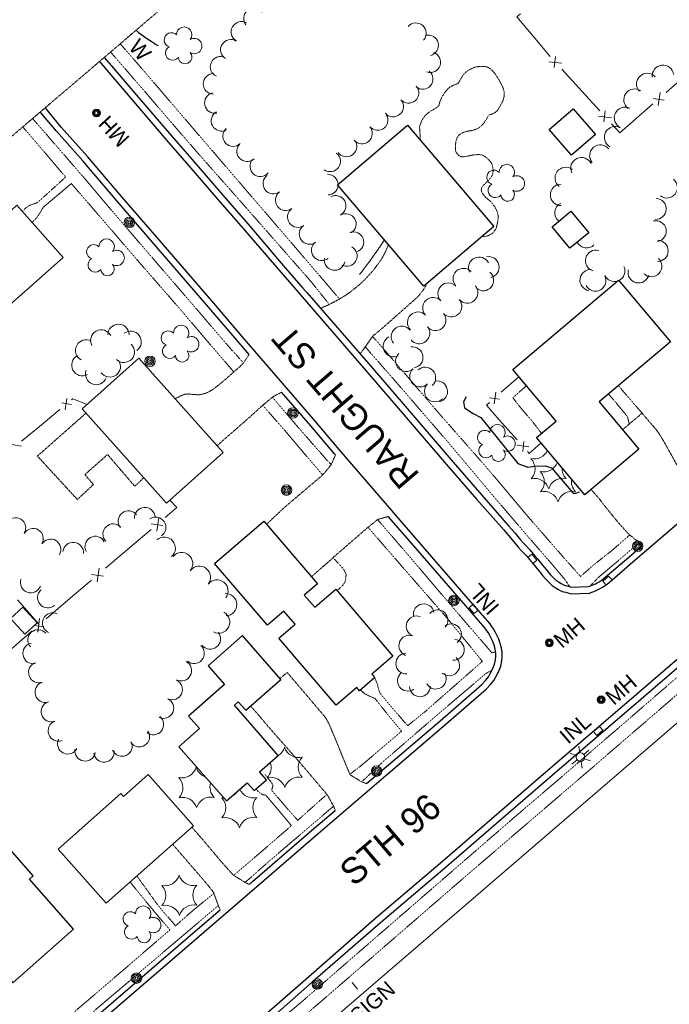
# Model space of a CAD drawing. Extents: x 863487 to 870045, y 569252 to 575761.
# Tile 48 of 66: x 867757 to 868008, y 573001 to 573381. Entities that reach past the tile are written whole.
import ezdxf
from ezdxf.enums import TextEntityAlignment as Align

# ---------------------------------------------------------------- set-up
doc = ezdxf.new("R2010")
doc.units = 0
doc.header["$LTSCALE"] = 0.005
doc.header["$MEASUREMENT"] = 0
for name, pattern in [('DGN Style 2', [25, 12.5, -12.5]), ('DGN Style 3', [37.5, 25, -12.5]), ('DGN Style 5', [20, 10, -10])]:
    doc.linetypes.add(name, pattern=pattern)
for name, color, linetype, lineweight in [('E_DRN_Grate', 5, 'Continuous', 15), ('E_DWY', 2, 'DGN Style 3', 15), ('E_FEN_ChainLink', 40, 'Efcl', 15), ('E_LAND_Vegetation', 3, 'Continuous', 15), ('E_MAP_Limits', 3, 'DGN Style 3', 15), ('E_MISCPROP', 30, 'Continuous', 15), ('E_MISCPROP_HvyDash', 241, 'DGN Style 3', 25), ('E_MISCPROP_HvyLine', 241, 'Continuous', 25), ('E_MISCPROP_Railing', 30, 'Continuous', 15), ('E_PATH_Sidewalk', 2, 'DGN Style 5', 15), ('E_RDWY', 21, 'Continuous', 25), ('E_RDWY_Name', 21, 'Continuous', 15), ('E_WAL', 40, 'Continuous', 25), ('P_EC_Misc', 4, 'DGN Style 2', 25)]:
    doc.layers.add(name, color=color, linetype=linetype, lineweight=lineweight)
doc.styles.add('Style-IGR_FONT_0', font='IGR_FONT_0.shx')
doc.styles.add('Style-IGR_FONT_1', font='IGR_FONT_1.shx')
doc.linetypes.add('Efcl', pattern='A,42,-7.5,[21,dgnlstyle-ewdotudls.shx,S=0.059384,R=0,X=0,Y=0],-7.5,42', length=99)

# ---------------------------------------------------------------- blocks, each defined once
blk = doc.blocks.new('WAL')
at = {"layer": 'E_MISCPROP_Railing', "color": 40, "linetype": 'Continuous', "lineweight": 0, "style": 'Style-IGR_FONT_0'}
blk.add_text('W', height=6, rotation=359.9999, dxfattribs=at).set_placement((-2.27, -0.34), align=Align.MIDDLE_LEFT)
blk = doc.blocks.new('INLT')
at = {"layer": 'E_MISCPROP_Railing', "color": 40, "linetype": 'Continuous', "lineweight": 0, "flags": 128}
blk.add_lwpolyline([(3, -2), (3, 0), (0, 0), (0, -2), (3, -2)], dxfattribs=at)
blk = doc.blocks.new('INL_3')
at = {"layer": 'E_MISCPROP_Railing', "color": 40, "linetype": 'Continuous', "lineweight": 0, "style": 'Style-IGR_FONT_0'}
blk.add_text('INL', height=6, rotation=0.0001, dxfattribs=at).set_placement((-5.74, -3.01))
blk = doc.blocks.new('INL_7')
at = {"layer": 'E_MISCPROP_Railing', "color": 40, "linetype": 'Continuous', "lineweight": 0, "style": 'Style-IGR_FONT_0'}
blk.add_text('INL', height=6, rotation=0.0001, dxfattribs=at).set_placement((-5.74, -3.01))
blk = doc.blocks.new('MHO')
at = {"layer": 'E_DRN_Grate', "color": 20, "linetype": 'Continuous', "lineweight": 0}
for centre, radius in [((0.06, 0.01), 1.5), ((0.07, 0.01), 1.22), ((0.06, 0), 0.968), ((0.03, -0.01), 0.605)]:
    blk.add_circle(centre, radius, dxfattribs=at)
blk = doc.blocks.new('MHO_9')
at = {"layer": 'E_DRN_Grate', "color": 20, "linetype": 'Continuous', "lineweight": 0}
for centre, radius in [((0.06, 0.01), 1.5), ((0.07, 0.01), 1.22), ((0.06, 0), 0.968), ((0.03, -0.01), 0.605)]:
    blk.add_circle(centre, radius, dxfattribs=at)
blk = doc.blocks.new('POLE')
at = {"layer": 'E_MISCPROP', "color": 20, "linetype": 'Continuous', "lineweight": 0}
for centre, radius in [((-0.01, 0.02), 2.02), ((-0.01, 0.03), 1.52), ((0, -0.01), 1.01), ((0, 0), 0.502)]:
    blk.add_circle(centre, radius, dxfattribs=at)
blk = doc.blocks.new('LTP')
at = {"layer": 'E_MISCPROP', "color": 20, "linetype": 'Continuous', "lineweight": 0}
for p, q in [((-1.64, 0.07), (-4.24, 0.14)), ((-0.8, 1.43), (-2, 3.73)), ((0.9, 1.42), (2.27, 3.65)), ((-0.88, -1.42), (-2.24, -3.61)), ((0.76, -1.47), (2, -3.65)), ((1.64, -0.02), (4.16, -0.09))]:
    blk.add_line(p, q, dxfattribs=at)
blk.add_circle((0, 0), 1.64, dxfattribs=at)
blk = doc.blocks.new('SIGN')
at = {"layer": 'E_MISCPROP', "color": 20, "linetype": 'Continuous', "lineweight": 0, "style": 'Style-IGR_FONT_0'}
blk.add_text('SIGN', height=6, rotation=0.0001, dxfattribs=at).set_placement((-9.6, -0.01), align=Align.MIDDLE_LEFT)
blk = doc.blocks.new('TREE')
at = {"layer": 'E_LAND_Vegetation', "color": 93, "linetype": 'Continuous', "lineweight": 0}
for centre, radius, start, end in [((-1.47, 4.28), 2.78, 1.3946, 209.1676), ((3.57, 2.42), 2.97, 278.4237, 139.6576), ((-4.47, 0.2), 2.78, 78.0716, 279.0827), ((-2.01, -4.2), 2.61, 140.7798, 358.7124), ((3.46, -3.43), 2.97, 196.0746, 79.0478)]:
    blk.add_arc(centre, radius, start, end, dxfattribs=at)
blk = doc.blocks.new('PINEL')
at = {"layer": 'E_LAND_Vegetation', "color": 93, "linetype": 'Continuous', "lineweight": 0}
for centre, start, end in [((-8.14, 7.32), 275.2113, 0.9763), ((2.26, 10.71), 215.2113, 300.9763), ((10.41, 3.41), 155.2113, 240.9763), ((-10.4, -3.39), 335.2113, 60.9763), ((8.15, -7.3), 95.2114, 180.9763), ((-2.25, -10.7), 35.2113, 120.9763)]:
    blk.add_arc(centre, 5.72, start, end, dxfattribs=at)
blk = doc.blocks.new('POLE_1')
at = {"layer": 'E_MISCPROP', "color": 20, "linetype": 'Continuous', "lineweight": 0}
for centre, radius in [((-0.01, 0.02), 2.02), ((-0.01, 0.03), 1.52), ((0, -0.01), 1.01), ((0, 0), 0.502)]:
    blk.add_circle(centre, radius, dxfattribs=at)
blk = doc.blocks.new('MHT_6')
at = {"layer": 'E_DRN_Grate', "color": 20, "linetype": 'Continuous', "lineweight": 0, "style": 'Style-IGR_FONT_0'}
blk.add_text('MH', height=6, rotation=359.9999, dxfattribs=at).set_placement((-0.08, -3.13), align=Align.CENTER)

msp = doc.modelspace()

# ---------------------------------------------------------------- linework, layer by layer
at = {"layer": 'E_DWY', "color": 51, "linetype": 'DGN Style 3', "flags": 128}
for points in [[(867873.55, 573269.61), (867876.34, 573270.81), (867877.31, 573271.31), (867878.33, 573271.84), (867879.2, 573272.29), (867880.45, 573272.94), (867881.72, 573273.7), (867883.2, 573274.62), (867884.54, 573275.55), (867885.74, 573276.48), (867887.42, 573277.82), (867888.63, 573278.81), (867889.78, 573279.89), (867890.87, 573280.96), (867891.91, 573282.06), (867893.03, 573283.28), (867893.82, 573284.18), (867894.62, 573285.25), (867895.68, 573286.63), (867896.52, 573287.77), (867897.41, 573289.17), (867898.11, 573290.48), (867898.63, 573291.61), (867899.34, 573293.21), (867899.73, 573294.21)], [(867888.75, 573252.03), (867890.63, 573254.5), (867893.76, 573258.95), (867897.54, 573262.06), (867910.77, 573273.76), (867911.52, 573274.56), (867912.57, 573275.89), (867913.51, 573277.21), (867914.18, 573278.42), (867914.37, 573278.98)], [(867845.95, 573251.78), (867843.77, 573248.56), (867843.54, 573248.29), (867842.33, 573247.04), (867840.54, 573245.51), (867838.65, 573243.83), (867837.22, 573242.54), (867835.61, 573241.17), (867834.03, 573239.88), (867832.36, 573238.58), (867830.92, 573237.69), (867829.61, 573236.97), (867828.07, 573236.49), (867826.39, 573236.22), (867824.41, 573236.35), (867822.6, 573236.54), (867820.97, 573236.41), (867819.49, 573235.8), (867817.83, 573234.97), (867817.36, 573234.71)], [(867858.48, 573237.21), (867855.06, 573235.42), (867850.98, 573232), (867846.36, 573227.77), (867836.56, 573219.24), (867833.59, 573216.57)], [(868018.54, 573195.94), (868015.28, 573201.27), (868015.28, 573201.27), (868011.68, 573208.14), (868008.63, 573213.64), (868006.04, 573218.27), (868005.2, 573219.67), (868004.03, 573221.5), (868002.91, 573223.04), (868001.65, 573224.5), (868000.11, 573226.24), (867999.14, 573227.39), (867998.51, 573228.17), (867997.69, 573229.14), (867991.86, 573224.16), (867990.16, 573222.74)], [(867879.25, 573212.99), (867877.62, 573209.19), (867874.4, 573205.34), (867866.55, 573198.68), (867859.49, 573192.7), (867852.66, 573186.22)], [(867997.83, 573178.16), (867992.76, 573182.23), (867988.48, 573186.9), (867983.02, 573193.63), (867981.38, 573195.8), (867980.01, 573197.41), (867978.36, 573199.21), (867977.96, 573199.66)], [(867899.68, 573189.26), (867895.68, 573188.15), (867891.71, 573184.97), (867879.84, 573174.68), (867878.61, 573173.63), (867877.8, 573172.79), (867876.41, 573171.58), (867874.6, 573170.05), (867872.53, 573168.22), (867869.99, 573166)], [(867891.3, 573086.17), (867889.39, 573086.85), (867884.94, 573089.55), (867883.13, 573093.81), (867880.4, 573100.56), (867876.89, 573108.99), (867876.2, 573110.31), (867875.7, 573111.17), (867875.27, 573111.88), (867860.65, 573129.04), (867857.85, 573126.75)], [(867879.21, 573075.83), (867878.46, 573077.59), (867876.2, 573081.71), (867876.2, 573081.71), (867870.08, 573088.97), (867866.58, 573093.09), (867852.95, 573108.6), (867849.92, 573112.24), (867846.5, 573116.1)], [(867846.01, 573047.24), (867844.5, 573047.97), (867844.29, 573048.1), (867839.72, 573050.94), (867834.78, 573056.5), (867828.36, 573064.15), (867827.44, 573065.18), (867826.38, 573066.41), (867825.1, 573067.86), (867824.17, 573068.96), (867823.83, 573069.35)], [(867834.72, 573037.5), (867834.09, 573038.95), (867832.3, 573043.94), (867832.08, 573044.35), (867829.27, 573047.87), (867816.4, 573062.77)]]:
    msp.add_lwpolyline(points, dxfattribs=at)
at = {"layer": 'E_FEN_ChainLink', "linetype": 'Continuous'}
msp.add_lwpolyline([(868063.54, 573154.49), (867837.52, 572960.21), (867837.52, 572960.21)], dxfattribs=at)
msp.add_lwpolyline([(868063.54, 573154.49), (867837.52, 572960.21), (867837.52, 572960.21)], dxfattribs=at)
at = {"layer": 'E_LAND_Vegetation', "color": 93, "linetype": 'Continuous'}
for centre, radius, start, end in [((867847.81, 573381.43), 3.98, 38.7301, 218.7147), ((867842.98, 573376.26), 3.98, 60.6357, 240.6204), ((867910.32, 573375.75), 3.98, 318.5024, 138.4871), ((867915.06, 573371.08), 3.98, 283.53, 103.5147), ((867838.86, 573369.34), 3.98, 58.0189, 238.0036), ((867834.9, 573362.8), 3.98, 66.5193, 246.5039), ((867915.89, 573364.57), 3.98, 250.6892, 70.6739), ((868005.74, 573359.29), 4.15, 7.302, 187.2866), ((867832.18, 573356.2), 3.98, 88.0601, 268.0448), ((867912.95, 573358.11), 3.98, 229.7223, 49.707), ((867999.69, 573356.15), 4.15, 42.6031, 222.5878), ((867907.5, 573352.73), 3.98, 221.606, 41.5907), ((867832.69, 573348.82), 3.98, 101.8424, 281.8271), ((867994.75, 573350.1), 4.15, 54.5417, 234.5264), ((867901.55, 573347.48), 3.98, 221.1551, 41.1398), ((867991.09, 573343.05), 4.15, 63.702, 243.6866), ((867835.28, 573341.96), 3.98, 118.2038, 298.1885), ((867895.56, 573342.25), 3.98, 220.7848, 40.7695), ((867889.54, 573337.05), 3.98, 220.7848, 40.7695), ((867987.25, 573335.6), 4.15, 61.4137, 241.3983), ((867839.78, 573336.08), 3.98, 132.7604, 312.745), ((867845.16, 573330.2), 3.98, 132.2676, 312.2523), ((867883.53, 573332.06), 3.98, 216.8745, 36.8592), ((867981.57, 573328.51), 4.15, 38.9695, 218.9541), ((867877.26, 573326.31), 3.98, 234.0318, 54.0165), ((867850.25, 573324.42), 3.98, 139.2816, 319.2663), ((867974.27, 573323.64), 4.15, 25.4501, 205.4348), ((867855.29, 573317.7), 3.98, 127.0929, 307.0776), ((867876.29, 573317.32), 3.98, 0.7403, 91.6217), ((867968.2, 573319.88), 4.15, 53.0536, 233.0383), ((867876.29, 573317.32), 3.98, 271.6371, 355.9857), ((867966.41, 573313.37), 4.15, 90.2621, 270.2468), ((868007.25, 573316.21), 4.06, 231.9134, 51.898), ((867860.07, 573311.32), 3.98, 126.5969, 306.5815), ((867879.33, 573309.12), 3.98, 298.4307, 118.4154), ((867968.12, 573306.48), 4.15, 116.4169, 231.9165), ((868002.97, 573307.96), 4.06, 267.3938, 87.3785), ((867864.73, 573304.8), 3.98, 125.2463, 305.231), ((867883.31, 573302.13), 3.98, 300.7621, 120.7468), ((867869.29, 573298.27), 3.98, 124.8599, 304.8446), ((868002.96, 573299.34), 4.06, 281.9117, 101.8964), ((867886.19, 573295.14), 3.98, 290.2797, 110.2644), ((867873.98, 573291.99), 3.98, 128.1916, 308.1763), ((867976.25, 573296.94), 4.06, 207.3783, 314.5804), ((868003.7, 573291.75), 4.06, 269.8505, 89.8352), ((867883.66, 573289.78), 3.98, 241.6088, 61.5935), ((867979.84, 573287.99), 4.06, 74.2732, 254.2579), ((867878.94, 573288.24), 3.98, 169.5522, 349.5369), ((867934.72, 573285.32), 4.06, 26.2307, 206.2154), ((867938.42, 573285.5), 4.06, 281.6504, 101.6351), ((868001.24, 573285.83), 4.06, 226.6669, 46.6516), ((867928.75, 573280.95), 4.06, 43.7258, 223.7104), ((867936.32, 573280.41), 4.06, 229.8851, 49.8698), ((867977.75, 573280.46), 4.06, 81.9679, 261.9526), ((867987.01, 573283.99), 4.06, 294.3877, 24.9395), ((867996.31, 573283.42), 4.06, 166.028, 346.0127), ((867922.88, 573275.33), 4.06, 43.7258, 223.7104), ((867979.67, 573280.28), 4.06, 207.8608, 27.8454), ((867987.01, 573283.99), 4.06, 204.9548, 286.6155), ((867930.2, 573275.64), 4.06, 220.31, 40.2947), ((867917.01, 573269.72), 4.06, 43.7258, 223.7104), ((867923.99, 573270.32), 4.06, 221.5505, 41.5351), ((867911.13, 573264.11), 4.06, 43.7258, 223.7104), ((867917.91, 573265.07), 4.06, 219.2958, 39.2805), ((867795.49, 573259.35), 4.12, 0.7217, 180.7064), ((867788.84, 573257.17), 4.12, 28.106, 208.0907), ((867800.17, 573256.65), 4.12, 306.674, 126.6586), ((867904.88, 573258.64), 4.06, 38.5009, 218.4856), ((867911.62, 573259.97), 4.06, 218.846, 38.8307), ((867783.01, 573253.35), 4.12, 62.4395, 242.4242), ((867901.74, 573254.95), 4.06, 116.301, 296.2856), ((867797.58, 573252.79), 4.12, 226.8722, 46.8569), ((867906.55, 573249.23), 4.06, 132.6657, 312.6504), ((867909.02, 573250.67), 4.06, 279.1904, 99.1751), ((867781.52, 573247.67), 4.12, 118.4759, 298.4606), ((867792.15, 573247.16), 4.12, 215.788, 35.7727), ((867786.85, 573244.24), 4.12, 158.5931, 338.5778), ((867912.01, 573243.32), 4.06, 134.8801, 314.8648), ((867913.91, 573242.8), 4.06, 312.6304, 132.615), ((867918.49, 573237.54), 4.06, 281.8787, 101.8634), ((867917.74, 573237.57), 4.06, 134.9517, 314.9364), ((867955.99, 573217.16), 5.72, 257.647, 334.6454), ((867950.61, 573207.63), 5.72, 317.647, 43.4119), ((867959.59, 573212.14), 5.72, 257.647, 340.1365), ((867954.21, 573202.62), 5.72, 317.647, 43.4119), ((867970.53, 573212.24), 5.72, 206.6815, 233.6892), ((867972.49, 573207.84), 5.72, 177.6807, 223.4119), ((867956.17, 573198.21), 5.72, 17.647, 103.4119), ((867967.11, 573198.31), 5.72, 77.647, 163.4119), ((867976.09, 573202.82), 5.72, 170.8793, 223.4119), ((867959.77, 573193.19), 5.72, 17.647, 103.4119), ((867970.71, 573193.29), 5.72, 77.647, 163.4119), ((867799.35, 573187.46), 3.97, 37.9299, 217.9145), ((867805.66, 573188.78), 3.97, 3.7383, 183.723), ((867755.68, 573184.81), 3.97, 328.861, 148.8457), ((867809.83, 573185.05), 3.97, 303.808, 123.7927), ((867762.48, 573180.69), 3.97, 328.861, 148.8457), ((867793.46, 573182.44), 3.97, 43.4929, 223.4776), ((867769.27, 573176.57), 3.97, 328.681, 148.6657), ((867786.51, 573177.65), 3.97, 27.8682, 207.8529), ((867813.16, 573177.02), 4.3, 311.031, 131.0157), ((867777.99, 573175.31), 3.97, 354.1457, 174.1304), ((867819.86, 573171.08), 4.3, 320.139, 140.1237), ((867826.73, 573165.8), 4.3, 321.9329, 141.9176), ((867761.57, 573163.74), 3.97, 160.5881, 340.5728), ((867833.5, 573160.49), 4.3, 321.7513, 141.736), ((867768.21, 573157.95), 3.97, 130.5736, 310.5582), ((867836.87, 573155.19), 4.3, 272.9725, 92.9571), ((867913.37, 573151.54), 4, 10.1071, 190.0918), ((867770.12, 573148.11), 3.97, 64.6694, 244.654), ((867834.16, 573148.51), 4.3, 242.1439, 62.1286), ((867910.62, 573146.88), 4, 69.2331, 249.2177), ((867918.71, 573149.2), 4, 318.4241, 138.4087), ((867923.91, 573143.82), 4, 305.445, 125.4297), ((867764.44, 573141.58), 3.97, 41.1987, 221.1834), ((867830.91, 573141.99), 3.97, 218.5878, 38.5725), ((867907.78, 573139.4), 4, 69.2331, 249.2177), ((867762.53, 573136.41), 3.97, 101.9938, 281.9785), ((867824.66, 573136.48), 3.97, 229.4856, 49.4703), ((867925, 573137.83), 4, 265.1297, 85.1144), ((867906.62, 573132.49), 4, 92.492, 272.4766), ((867923.21, 573131.8), 4, 227.9256, 47.9103), ((867764.74, 573129.07), 3.97, 109.3067, 289.2914), ((867819.74, 573129.75), 3.97, 241.4387, 61.4234), ((867907.23, 573125.86), 4, 125.8097, 305.7943), ((867918.01, 573126.66), 4, 210.3997, 30.3844), ((867767.22, 573121.45), 3.97, 107.3419, 287.3266), ((867816.21, 573122.48), 3.97, 245.0939, 65.0786), ((867911.89, 573123.7), 4, 181.2704, 1.2551), ((867769.61, 573113.93), 3.97, 108.9031, 288.8878), ((867812.85, 573115.3), 3.97, 244.7001, 64.6848), ((867808.96, 573108.96), 3.97, 231.917, 51.9017), ((867772.27, 573106.52), 3.97, 111.1232, 291.1079), ((867803.53, 573104.27), 3.97, 213.3824, 33.3671), ((867775.92, 573101.54), 3.97, 153.0656, 333.0503), ((867796.83, 573100.67), 3.97, 204.6231, 24.6078), ((867854.11, 573101.84), 5.72, 300.7126, 343.4119), ((867865.05, 573101.94), 5.72, 197.647, 283.4119), ((867782.6, 573098.83), 3.97, 171.283, 351.2677), ((867789.91, 573098.42), 3.97, 186.6144, 6.5991), ((867870.61, 573092.52), 5.72, 137.647, 223.4119), ((867848.73, 573092.31), 5.72, 317.647, 20.636), ((867820.03, 573094.1), 5.72, 257.647, 343.4119), ((867830.97, 573094.2), 5.72, 197.647, 250.0614), ((867865.23, 573082.99), 5.72, 77.647, 163.4119), ((867814.65, 573084.57), 5.72, 317.647, 43.4119), ((867836.53, 573084.78), 5.72, 162.6535, 223.4119), ((867854.29, 573082.89), 5.72, 17.647, 103.4119), ((867836.58, 573086.3), 5.72, 296.3117, 326.1696), ((867847.52, 573086.4), 5.72, 204.9565, 283.4119), ((867820.21, 573075.15), 5.72, 17.647, 103.4119), ((867831.15, 573075.25), 5.72, 77.647, 163.4119), ((867836.58, 573086.3), 5.72, 257.647, 266.6136), ((867831.19, 573076.77), 5.72, 317.647, 43.4119), ((867853.08, 573076.98), 5.72, 137.647, 223.4119), ((867836.75, 573067.35), 5.72, 17.647, 103.4119), ((867847.69, 573067.45), 5.72, 77.647, 163.4119)]:
    msp.add_arc(centre, radius, start, end, dxfattribs=at)
at = {"layer": 'E_MAP_Limits', "color": 73, "linetype": 'DGN Style 3', "flags": 128}
msp.add_lwpolyline([(868148.95, 573689.06), (868140.23, 573676.22), (868130.96, 573664.37), (868114.09, 573646.02), (868088.92, 573622.87), (868041.29, 573581.87), (867979.03, 573528.9), (867906.76, 573466.19), (867778.04, 573356.2), (867630.73, 573231.01), (867461.31, 573082.71)], dxfattribs=at)
at = {"layer": 'E_MISCPROP', "color": 20, "linetype": 'Continuous'}
msp.add_line((867885.71, 573009.42), (867887.82, 573006.78), dxfattribs=at)
at = {"layer": 'E_MISCPROP_HvyDash', "color": 241, "linetype": 'DGN Style 3', "flags": 128}
msp.add_lwpolyline([(867805.24, 573204.18), (867801.81, 573200.89), (867791.28, 573213.16), (867782.52, 573205.43), (867785.78, 573201.55), (867779.61, 573195.81), (867764.17, 573212.57), (867782.92, 573229.12)], dxfattribs=at)
at = {"layer": 'E_MISCPROP_HvyLine', "color": 241, "linetype": 'Continuous', "flags": 128}
for points in [[(867971.11, 573346.64), (867979.73, 573336.67), (867970.45, 573328.65), (867961.83, 573338.61)], [(867907.1, 573340.24), (867940.41, 573301.17), (867913.41, 573278.16), (867880.1, 573317.23)], [(867970.22, 573307.04), (867977.07, 573298.71), (867969.83, 573292.76), (867962.98, 573301.1)], [(867947.71, 573245.92), (867988.57, 573280.44), (868008.63, 573256.68), (867981.12, 573233.44), (867996.46, 573215.28), (867975.58, 573197.65), (867956.96, 573219.69), (867964.49, 573226.05)], [(867803.36, 573250.37), (867835.9, 573213.99), (867813.99, 573194.39), (867781.45, 573230.77)], [(867832.57, 573171.13), (867851.61, 573187.44), (867872.3, 573163.3), (867867.22, 573158.95), (867871.3, 573154.2), (867879.4, 573161.14), (867901.47, 573135.38), (867893.35, 573128.42), (867894.5, 573127.07), (867888.57, 573121.99), (867887.49, 573123.25), (867879.53, 573116.42), (867857.39, 573142.25), (867863.68, 573147.64), (867859.32, 573152.73), (867852.99, 573147.31)], [(867758.54, 573154.23), (867764.07, 573148.16), (867759.27, 573143.79), (867753.74, 573149.86)], [(867858.2, 573126.36), (867843.35, 573143.31), (867830.09, 573131.68), (867836.44, 573124.44), (867822.51, 573112.23), (867826.77, 573107.37), (867818.85, 573100.42), (867837.2, 573079.49), (867845.19, 573086.5), (867847.87, 573083.44), (867852.66, 573087.64), (867849.97, 573090.72), (867857.2, 573097.06), (867840.25, 573116.39), (867841.76, 573117.72), (867844.62, 573114.46)], [(867796.36, 573082.34), (867772.14, 573060.87), (867790.68, 573039.96), (867824.46, 573069.91), (867806.97, 573089.63), (867797.41, 573081.15)], [(867746.58, 573068.77), (867721.3, 573046.53), (867737.18, 573028.47), (867737.54, 573028.78), (867754.67, 573009.32), (867778.12, 573029.96), (867761.13, 573049.27), (867762.6, 573050.56)]]:
    msp.add_lwpolyline(points, close=True, dxfattribs=at)
msp.add_lwpolyline([(867721.11, 573307.82), (867722.39, 573306.37), (867714.14, 573299.09), (867745.32, 573263.75), (867774.11, 573289.14), (867756.29, 573309.34), (867754, 573307.31), (867740.68, 573322.41), (867738.46, 573320.44), (867737.39, 573321.65)], dxfattribs=at)
at = {"layer": 'E_MISCPROP_Railing', "color": 40, "linetype": 'Continuous'}
for p, q in [((867964.22, 573366.81), (867963.76, 573362.52)), ((867961.66, 573364.71), (867966.66, 573364.14)), ((868003.94, 573347.9), (868004.62, 573352.89)), ((868001.9, 573350.51), (868006.18, 573349.95)), ((867980.86, 573343.71), (867985.86, 573343.14)), ((867983.42, 573345.81), (867982.95, 573341.52)), ((867940.62, 573232.73), (867941.23, 573237.2)), ((867777.34, 573232.49), (867773.57, 573233.08)), ((867775.59, 573234.84), (867774.87, 573230.45)), ((867938.78, 573235.06), (867942.62, 573234.56)), ((867951.59, 573214.32), (867952.05, 573218.17)), ((867757.98, 573216.45), (867754.21, 573217.05)), ((867953.91, 573216.18), (867949.43, 573216.75)), ((867810.26, 573183.58), (867811.06, 573188.86)), ((867808.13, 573186.38), (867812.66, 573185.72)), ((867787.26, 573164.07), (867788.06, 573169.35)), ((867785.13, 573166.87), (867789.66, 573166.21)), ((867764.32, 573144.55), (867765.02, 573149.85)), ((867763.01, 573147.19), (867766.68, 573146.73))]:
    msp.add_line(p, q, dxfattribs=at)
at = {"layer": 'E_MISCPROP_Railing', "color": 40, "linetype": 'Continuous', "flags": 128}
for points in [[(867950.69, 573383.22), (867949.34, 573382.05), (867955.65, 573374.58)], [(867955.65, 573374.58), (867962.22, 573366.82)], [(867966.71, 573361.82), (867974.51, 573353.28)], [(868006.94, 573352.89), (868015.64, 573360.51)], [(867974.51, 573353.28), (867981.37, 573345.78)], [(867994.23, 573341.76), (868001.88, 573348.46)], [(867985.9, 573340.82), (867989.13, 573337.29), (867994.23, 573341.76)], [(867898.17, 573296.04), (867897.92, 573295.69), (867896.62, 573293.69), (867895.23, 573291.67), (867893.63, 573289.38), (867892.52, 573287.85), (867891.52, 573286.5), (867890.7, 573285.43), (867889.93, 573284.39), (867889.27, 573283.53), (867888.98, 573283.15), (867888.7, 573282.81), (867888.57, 573282.64)], [(867943.3, 573237.19), (867950.07, 573243.12)], [(867783.39, 573232.51), (867777.86, 573234.68), (867777.4, 573234.3)], [(867942.52, 573226.56), (867937.54, 573232.15), (867938.77, 573233.22)], [(867772.82, 573230.51), (867764.96, 573223.99)], [(867949.41, 573218.82), (867942.52, 573226.56)], [(867764.96, 573223.99), (867758.04, 573218.26)], [(867958.69, 573217.64), (867954.11, 573213.56), (867953.42, 573214.33)], [(867813.52, 573188.82), (867818.06, 573192.67), (867815.35, 573195.61)], [(867799.86, 573177.24), (867808.08, 573184.21)], [(867790.52, 573169.31), (867799.86, 573177.24)], [(867776.86, 573157.73), (867785.08, 573164.7)], [(867756.5, 573157.13), (867764.85, 573147.53)], [(867767.52, 573149.8), (867776.86, 573157.73)], [(867754.05, 573138), (867762.13, 573145.13)]]:
    msp.add_lwpolyline(points, dxfattribs=at)
at = {"layer": 'E_PATH_Sidewalk', "color": 51, "linetype": 'DGN Style 5', "flags": 128}
for points in [[(867880.85, 573273.18), (867866.11, 573290.39), (867843.02, 573317.24), (867823.28, 573340.21), (867805.87, 573360.53), (867796.16, 573371.68)], [(867792.46, 573368.52), (867794.22, 573366.44), (867804.84, 573354.19), (867817.27, 573339.71), (867827.92, 573327.46), (867843.72, 573309.62), (867858.38, 573292.95), (867869.9, 573279.85), (867876.89, 573271.1)], [(867912.08, 573334.4), (867911.74, 573339.66), (867911.84, 573340.02), (867912.19, 573340.97), (867912.65, 573342.08), (867913.31, 573343.18), (867914.12, 573344.19), (867914.77, 573344.75), (867915.98, 573345.64), (867917.3, 573346.41), (867918.63, 573347.26), (867919.2, 573347.78), (867919.33, 573348.4), (867919.64, 573349.45), (867920.4, 573351.2), (867921.75, 573353.26), (867923.22, 573354.81), (867924.5, 573355.54), (867925.7, 573356.03), (867926.32, 573356.19), (867926.83, 573356.61), (867927.64, 573358.11), (867928.6, 573359.63), (867929.67, 573360.75), (867930.8, 573361.61), (867933.53, 573362.8), (867935.36, 573362.92), (867937.11, 573362.94), (867938.41, 573362.48), (867939.73, 573361.51), (867941.09, 573359.85), (867942.33, 573357.89), (867943.34, 573356.1), (867944.06, 573354.51), (867944.48, 573352.99), (867944.43, 573351.49), (867943.99, 573349.82), (867943.25, 573348.42), (867941.94, 573346.03), (867941.03, 573345.23), (867940.16, 573344.75), (867938.66, 573344.21), (867938.15, 573343.62), (867937.4, 573342.29), (867936.48, 573340.94), (867935.33, 573339.76), (867934.45, 573339.14), (867933.37, 573338.63), (867932.24, 573338.25), (867930.76, 573338.04), (867929.11, 573337.62), (867927.86, 573337.1), (867926.88, 573336.35), (867926.1, 573335.16), (867925.73, 573333.83), (867925.61, 573331.98), (867925.67, 573330.34), (867926, 573329.58), (867927.01, 573328.47), (867927.89, 573328.06), (867928.87, 573328.07), (867930.12, 573328.29), (867931.32, 573328.53), (867932.49, 573328.78), (867934.7, 573328.94), (867935.95, 573328.76), (867937.01, 573328.16), (867937.9, 573327.45), (867938.79, 573326.57), (867939.45, 573325.81), (867939.94, 573324.53), (867940.18, 573322.78), (867939.96, 573321.15), (867939.35, 573320.14), (867938.4, 573319.01), (867937.5, 573318.1), (867936.43, 573317.09), (867935.69, 573316.03), (867935.58, 573315.17), (867935.81, 573314.34), (867936.26, 573313.6), (867937.29, 573312.42), (867938.2, 573311.64), (867939.16, 573310.84), (867940.24, 573309.54), (867941.21, 573308.05), (867941.78, 573306.81), (867942.18, 573304.89), (867941.94, 573303.02), (867941.37, 573300.52), (867940.65, 573299.41), (867939.95, 573298.57), (867939.03, 573297.99), (867937.4, 573297.35), (867936.17, 573297.31), (867935.92, 573297.35)], [(867758.32, 573307.04), (867758.59, 573307.29), (867759.84, 573308.41), (867760.86, 573309.16), (867762.09, 573309.72), (867763.65, 573310.17), (867764.27, 573310.51), (867765.24, 573311.31), (867766.72, 573312.65), (867775.07, 573320.27), (867758.53, 573339.62)], [(867762.31, 573342.83), (867768.02, 573336.27), (867782.4, 573319.7), (867795.79, 573303.91), (867810.7, 573286.61), (867825.74, 573269.19), (867838.14, 573254.72), (867843.76, 573248.54)], [(867840.01, 573245.04), (867830.31, 573256.33), (867818.53, 573270.14), (867802.43, 573288.58), (867786.87, 573306.67), (867777.27, 573317.74), (867766.45, 573308.61), (867765.87, 573307.66), (867764.9, 573306.01), (867763.96, 573304.6), (867762.25, 573302.79), (867762.15, 573302.7)], [(867893.62, 573258.76), (867903.19, 573247.76), (867918.4, 573230.01), (867937.79, 573207.99), (867952.53, 573190.47), (867965.81, 573175.22), (867973.94, 573166.08), (867978.73, 573170.36), (867986.11, 573176.19), (867992.91, 573182.12)], [(867969.72, 573162.18), (867967.72, 573165.11), (867961.37, 573172.6), (867953.28, 573181.9), (867938.91, 573198.69), (867921.84, 573218.99), (867902.28, 573241.61), (867890.78, 573254.72)], [(867952.99, 573239.67), (867947.79, 573235.1), (867950.44, 573231.64), (867955.45, 573225.75), (867958.87, 573221.3)], [(867997.69, 573229.14), (867993.06, 573234.48), (867990.88, 573236.99), (867988.6, 573239.76)], [(867854.92, 573235.3), (867857.81, 573231.88), (867865.24, 573223.25), (867875.99, 573210.98), (867877.66, 573209.27)], [(867984.75, 573236.5), (867987.27, 573233.57), (867991.2, 573228.79), (867992.07, 573227.66), (867992.74, 573224.91)], [(868130.92, 573230.54), (868109.97, 573212), (868091.92, 573196.31), (868072.32, 573179.84), (868044.41, 573155.7), (868014.3, 573129.88), (867991.55, 573110.21), (867967.2, 573089.26), (867949.43, 573074.07), (867924.89, 573052.84), (867895.9, 573027.71), (867867.12, 573002.73), (867830.7, 572971.67), (867808.96, 572953.04), (867793.67, 572939.93)], [(867874.34, 573205.29), (867870.32, 573209.95), (867860.7, 573221.29), (867851.19, 573232.18)], [(867796.9, 572935.69), (867814.28, 572950.76), (867819.09, 572945.57), (867822.94, 572948.6), (867818.24, 572954.26), (867839.75, 572972.88), (867877.34, 573005.23), (867928.9, 573049.85), (867979.29, 573093.05), (868022.06, 573129.92), (868057.33, 573160.31), (868098.83, 573196.5), (868134.88, 573227.79)], [(867895.55, 573188.05), (867906.77, 573175.08), (867924.52, 573154.23), (867939.75, 573136.59), (867941.08, 573137.04)], [(867894.4, 573126.98), (867894.77, 573126.19), (867895.41, 573124.76), (867895.72, 573123.55), (867895.96, 573122.53), (867896.25, 573121.57), (867896.51, 573120.98), (867896.72, 573120.66), (867896.99, 573120.38), (867901.43, 573115.07), (867907.17, 573108.52), (867907.18, 573108.5), (867914.08, 573114.11), (867936, 573133.34), (867922.34, 573150.08), (867905.64, 573169.2), (867891.84, 573185.08)], [(867996.58, 573179.17), (867987.27, 573171.18), (867980.65, 573165.56), (867977.73, 573162.51)], [(867878.36, 573173.38), (867880.05, 573171.53), (867881.03, 573170.5), (867882.09, 573169.28), (867882.86, 573168.19), (867883.35, 573167.02), (867883.33, 573165.24), (867883.11, 573164.38), (867882.65, 573163.55), (867882.26, 573162.94), (867881.92, 573162.51), (867881.55, 573162.16), (867879.89, 573160.56)], [(867939.68, 573129.94), (867937.32, 573128.62), (867916.02, 573110.49), (867897.02, 573094.05), (867889.42, 573086.84)], [(867893.51, 573128.55), (867894.11, 573127.52)], [(867884.85, 573089.76), (867889.17, 573093.1), (867900.87, 573103.05), (867904.8, 573106.39), (867899.22, 573113.13), (867894.61, 573118.93), (867893.86, 573119.29), (867892.04, 573120.1), (867890.62, 573120.83), (867888.91, 573122.28)], [(867852.08, 573089.67), (867854.22, 573087.05), (867855.03, 573085.74), (867855.03, 573085.05), (867854.86, 573084.35), (867854.71, 573083.93), (867854.66, 573083.67), (867854.65, 573083.56), (867859.64, 573077.73), (867864.69, 573071.99), (867875.95, 573082.01)], [(867839.98, 573050.78), (867849.69, 573059.04), (867862.27, 573069.96), (867857.02, 573076.23), (867852.25, 573081.79), (867851.68, 573081.76), (867850.81, 573082.06), (867849.34, 573083.23), (867848.57, 573084.05)], [(867878.53, 573077.42), (867869.81, 573070), (867853.73, 573056.27), (867844.39, 573048.04)], [(867745.14, 573020.16), (867741.29, 573016.92), (867736.83, 573013.22), (867729.74, 573006.96), (867736.99, 572998.3), (867747.35, 572986.6), (867754.74, 572978.03), (867763.47, 572985.19), (867781.47, 573000.64), (867795.46, 573012.6), (867815.35, 573029.72), (867810.35, 573035.57), (867804.65, 573042.41), (867800, 573048.17), (867799.98, 573048.2)], [(867802.6, 573050.52), (867806.95, 573044.44), (867810.49, 573039.56), (867813.12, 573036.39), (867817.53, 573031.28), (867823.76, 573036.79), (867832.34, 573043.83)], [(867757.38, 572972.7), (867757.91, 572974.14), (867764.24, 572979.48), (867783.92, 572996.59), (867834.04, 573039.11)]]:
    msp.add_lwpolyline(points, dxfattribs=at)
at = {"layer": 'E_RDWY', "color": 21, "linetype": 'Continuous', "flags": 128}
for points in [[(867790, 573366.42), (867792.82, 573363.17), (867802.5, 573351.79), (867815.98, 573336.14), (867824.56, 573326.25), (867835.73, 573313.23), (867846.34, 573301.13), (867858.34, 573287.05), (867866.7, 573277.43), (867868.27, 573275.72), (867891.97, 573248.3), (867907.7, 573230.04), (867924.75, 573210.22), (867935.78, 573197.43), (867946.14, 573185.69), (867948.61, 573182.77), (867950.73, 573180.28), (867951.88, 573178.99), (867952.99, 573177.74), (867954.21, 573176.45), (867955, 573175.6), (867955.67, 573174.86), (867956.3, 573174.1), (867957.31, 573172.89), (867958.19, 573171.78), (867959.15, 573170.61), (867960.01, 573169.53), (867961.15, 573168.14), (867962.37, 573166.79), (867963.43, 573165.64), (867964.51, 573164.6), (867965.43, 573163.98), (867966.44, 573163.34), (867967.33, 573162.87), (867968.07, 573162.62), (867968.95, 573162.41), (867970.46, 573161.97), (867976.84, 573162.17), (867977.41, 573162.4), (867978.16, 573162.66), (867979.01, 573163.01), (867979.63, 573163.28), (867980.31, 573163.63), (867981.05, 573164.09), (867981.91, 573164.61), (867982.52, 573165), (867992.52, 573173.59), (867997.83, 573178.16)], [(867788.1, 573364.79), (867790.93, 573361.54), (867800.6, 573350.17), (867814.09, 573334.5), (867822.67, 573324.61), (867833.85, 573311.59), (867844.45, 573299.5), (867856.45, 573285.42), (867864.83, 573275.77), (867866.4, 573274.06), (867890.07, 573246.67), (867905.8, 573228.41), (867922.85, 573208.59), (867933.89, 573195.78), (867944.25, 573184.05), (867946.71, 573181.16), (867948.84, 573178.64), (867950.01, 573177.33), (867951.15, 573176.05), (867952.38, 573174.74), (867953.16, 573173.9), (867953.79, 573173.21), (867954.38, 573172.51), (867955.36, 573171.32), (867956.24, 573170.21), (867957.2, 573169.04), (867958.07, 573167.96), (867959.25, 573166.51), (867960.52, 573165.11), (867961.64, 573163.89), (867962.94, 573162.65), (867964.06, 573161.88), (867965.19, 573161.18), (867966.33, 573160.57), (867967.37, 573160.22), (867968.3, 573159.99), (867970.14, 573159.46), (867977.37, 573159.68), (867978.3, 573160.06), (867979.05, 573160.32), (867979.99, 573160.71), (867980.7, 573161.03), (867981.54, 573161.45), (867982.35, 573161.96), (867983.23, 573162.48), (867984.01, 573162.99), (867994.15, 573171.69), (868023.71, 573197.07)], [(867845.95, 573251.78), (867842.12, 573256.23), (867830.37, 573269.91), (867810.09, 573293.48), (867794.94, 573310.97), (867781.66, 573326.56), (867771.49, 573337.91), (867765.77, 573344.82), (867765.29, 573345.37)], [(867786.66, 572992.83), (867828.49, 573028.82), (867848.92, 573046.45), (867872.6, 573066.89), (867898.79, 573089.29), (867920.28, 573107.65), (867937.52, 573122.65), (867939.1, 573124.35), (867940.37, 573126.01), (867941.23, 573127.4), (867942.31, 573129.61), (867943.1, 573131.54), (867943.56, 573133.52), (867943.71, 573135.35), (867943.64, 573136.7), (867943.53, 573137.64), (867943.39, 573138.54), (867943.19, 573139.39), (867942.9, 573140.33), (867942.65, 573141.1), (867942.32, 573141.96), (867941.87, 573142.91), (867941.46, 573143.7), (867941.1, 573144.46), (867940.62, 573145.35), (867940.04, 573146.26), (867939.71, 573146.74), (867939.4, 573147.19), (867938.97, 573147.84), (867931.48, 573156.4), (867913.11, 573177.6), (867901.76, 573190.67), (867880.74, 573215.1), (867871.61, 573225.87), (867861.23, 573237.85), (867844.01, 573257.86), (867832.27, 573271.54), (867811.98, 573295.12), (867796.83, 573312.6), (867783.54, 573328.2), (867773.39, 573339.54), (867767.67, 573346.44), (867767.2, 573346.99)], [(867879.25, 573212.99), (867878.84, 573213.47), (867869.71, 573224.24), (867859.33, 573236.21), (867858.48, 573237.21)], [(868128.71, 573232.2), (868114.66, 573220.09), (868095.08, 573203), (868062.64, 573175.17), (868038.76, 573154.53), (868013.76, 573132.96), (867991.6, 573113.86), (867965.77, 573091.72), (867946.07, 573074.75), (867922.28, 573054.16), (867895.76, 573031.67), (867870.46, 573009.61), (867848.35, 572990.25), (867820.96, 572967.24), (867797.29, 572946.35), (867780.8, 572932.38), (867762.46, 572916.27), (867761.68, 572915.6)], [(867891.3, 573086.17), (867897.16, 573091.19), (867918.65, 573109.54), (867935.78, 573124.44), (867937.19, 573125.96), (867938.31, 573127.43), (867939.04, 573128.61), (867940.02, 573130.63), (867940.71, 573132.3), (867941.08, 573133.91), (867941.21, 573135.39), (867941.15, 573136.48), (867941.05, 573137.3), (867940.94, 573138.07), (867940.78, 573138.73), (867940.51, 573139.58), (867940.29, 573140.27), (867940.02, 573140.97), (867939.63, 573141.8), (867939.22, 573142.59), (867938.87, 573143.34), (867938.47, 573144.09), (867937.96, 573144.88), (867937.65, 573145.33), (867937.33, 573145.79), (867936.98, 573146.32), (867929.59, 573154.75), (867911.22, 573175.96), (867899.87, 573189.03), (867899.68, 573189.26)], [(868012.13, 573134.85), (867989.97, 573115.76), (867964.14, 573093.61), (867944.43, 573076.64), (867920.65, 573056.05), (867894.13, 573033.57), (867868.82, 573011.5), (867846.73, 572992.15), (867819.33, 572969.14), (867795.65, 572948.24), (867779.17, 572934.27), (867760.81, 572918.15), (867740.34, 572900.45), (867717.67, 572880.97), (867683.08, 572851.29)], [(867846.01, 573047.24), (867847.28, 573048.34), (867870.97, 573068.78), (867879.21, 573075.83)], [(867785.01, 572994.71), (867826.86, 573030.71), (867834.72, 573037.5)]]:
    msp.add_lwpolyline(points, dxfattribs=at)
at = {"layer": 'E_WAL', "flags": 128}
msp.add_lwpolyline([(867802.28, 573376.91), (867802.3, 573376.88), (867803.37, 573375.96), (867804.37, 573375.2), (867805.48, 573374.35), (867806.71, 573373.54), (867808.13, 573372.64), (867809.21, 573371.87), (867809.95, 573371.38), (867810.57, 573371.1), (867810.83, 573371.01)], dxfattribs=at)
at = {"layer": 'P_EC_Misc', "linetype": 'Continuous'}
msp.add_lwpolyline([(867929.76, 573235.45), (867928.77, 573233.49), (867929.11, 573231.2), (867932.39, 573229.06), (867935.38, 573227.49), (867949.74, 573209.73), (867953.5, 573208.27), (867956.41, 573208.66), (867960.2, 573208.83), (867962.75, 573208.08), (867971.12, 573198.3), (867972.15, 573198.19), (867973.46, 573198.77)], dxfattribs=at)

# ---------------------------------------------------------------- block references
at = {"layer": 'E_DRN_Grate', "color": 20, "linetype": 'Continuous', "xscale": 1.000003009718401, "yscale": 1.000003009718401, "zscale": 1.000003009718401, "rotation": 313.8474053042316}
msp.add_blockref('MHO_9', (867786.95, 573345.02), dxfattribs=at)
at = {"layer": 'E_DRN_Grate', "color": 20, "linetype": 'Continuous'}
for name, p, rotation in [('MHT_6', (867793.57, 573337.88), 132.7666513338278), ('MHO', (867961.81, 573140.45), 40.63113079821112), ('MHO', (867981.84, 573118.48), 40.63113079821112)]:
    msp.add_blockref(name, p, dxfattribs=dict(at, rotation=rotation))
at = {"layer": 'E_LAND_Vegetation', "color": 93, "linetype": 'Continuous', "xscale": 1.00000194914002, "yscale": 1.00000194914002, "zscale": 1.00000194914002, "rotation": 42.43564468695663}
for name, p in [('TREE', (867819.88, 573371.01)), ('TREE', (867944.45, 573317.96)), ('TREE', (867789.92, 573289.23)), ('TREE', (867818.7, 573255.92)), ('TREE', (867940.86, 573217.55)), ('PINEL', (867818.98, 573043.02)), ('TREE', (867804.01, 573031.77))]:
    msp.add_blockref(name, p, dxfattribs=at)
at = {"layer": 'E_MISCPROP', "color": 20, "linetype": 'Continuous'}
for name, p, rotation in [('POLE', (867799.69, 573302.74), 40.63113079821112), ('POLE', (867862.84, 573229.18), 40.63113079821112), ('POLE', (867860.4, 573199.42), 40.63113079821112), ('POLE', (867996.01, 573177.78), 40.63113079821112), ('POLE', (867925.02, 573156.82), 40.63113079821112), ('LTP', (867973.9, 573096.37), 40.63113079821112), ('POLE', (867895.18, 573090.97), 40.63113079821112), ('POLE', (867802.44, 573011.07), 40.63113079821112), ('POLE', (867872.27, 573008.79), 40.63113079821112), ('SIGN', (867893.38, 573001.61), 41.08018350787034)]:
    msp.add_blockref(name, p, dxfattribs=dict(at, rotation=rotation))
at = {"layer": 'E_MISCPROP', "color": 20, "linetype": 'Continuous', "xscale": 1.00000194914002, "yscale": 1.00000194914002, "zscale": 1.00000194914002, "rotation": 42.43564468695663}
msp.add_blockref('POLE_1', (867807.67, 573249.14), dxfattribs=at)
at = {"layer": 'E_MISCPROP_Railing', "color": 40, "linetype": 'Continuous'}
for name, p, rotation in [('INLT', (867955.5, 573171.14), 129.5807920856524), ('INL_7', (867971.49, 573107.11), 40.62658738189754), ('INLT', (867978.95, 573106.31), 40.62658738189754)]:
    msp.add_blockref(name, p, dxfattribs=dict(at, rotation=rotation))
for name, p, xscale, yscale, zscale, rotation in [('INLT', (867986.07, 573164.75), 0.9999980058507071, 0.9999980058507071, 0.9999980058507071, 220.6523142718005), ('INL_3', (867936.92, 573156.91), 0.9999978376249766, 0.9999978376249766, 0.9999978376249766, 131.2280411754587), ('INLT', (867932.39, 573155.36), 0.9999978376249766, 0.9999978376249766, 0.9999978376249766, 311.2280411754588)]:
    msp.add_blockref(name, p, dxfattribs=dict(at, xscale=xscale, yscale=yscale, zscale=zscale, rotation=rotation))
at = {"layer": 'E_WAL', "rotation": 310.9716303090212}
msp.add_blockref('WAL', (867803.08, 573370.62), dxfattribs=at)

# ---------------------------------------------------------------- texts
at = {"layer": 'E_DRN_Grate', "color": 20, "linetype": 'Continuous', "style": 'Style-IGR_FONT_1'}
for p in [(867964.81, 573140.35), (867984.84, 573118.39)]:
    msp.add_text('MH', height=6, rotation=40.6312, dxfattribs=at).set_placement(p, align=Align.MIDDLE_LEFT)
at = {"layer": 'E_RDWY_Name', "color": 21, "linetype": 'Continuous', "style": 'Style-IGR_FONT_0'}
for s, rotation, width, p in [('RAUGHT ST', 130.6938, 0.999973, (867912.14, 573205.45)), ('STH 96', 40.2978, 0.999696, (867886.35, 573046.17))]:
    msp.add_text(s, height=10, rotation=rotation, dxfattribs=dict(at, width=width)).set_placement(p)

doc.saveas('drawing.dxf')
